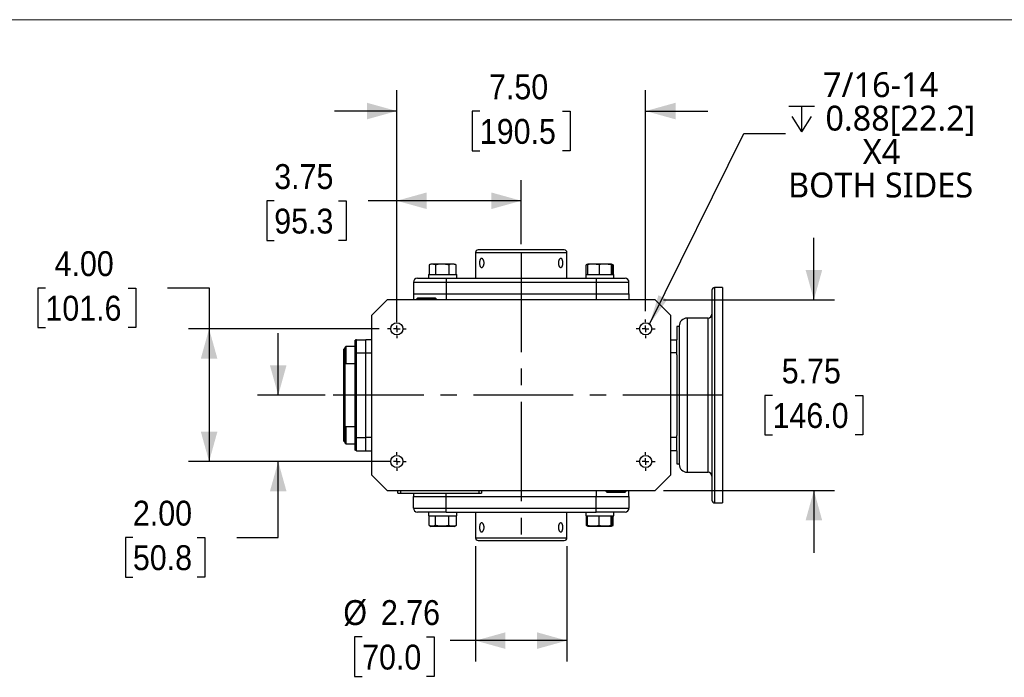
# Model space of a CAD drawing. Header units: inches. Extents: x 0 to 17, y 0 to 11.
# Tile 3 of 7: x 5 to 10.9, y 7 to 11. Entities that reach past the tile are written whole.
import ezdxf

# ---------------------------------------------------------------- set-up
doc = ezdxf.new("R2010")
doc.units = ezdxf.units.IN
doc.header["$MEASUREMENT"] = 0
doc.linetypes.add('SLD-Center', pattern=[0.75, 0.6, -0.05, 0.05, -0.05])
doc.linetypes.add('SLD-Solid', pattern=[0])
doc.layers.add('CENTER', color=40, linetype='SLD-Center')
doc.layers.add('SLD-DEFPOINTS', color=7, linetype='Continuous')
doc.layers.add('DIMENSIONS', color=140, linetype='SLD-Solid', lineweight=25)
doc.layers.add('TEXT', color=140, linetype='SLD-Solid', lineweight=25)
doc.styles.add('SLDTEXTSTYLE0', font='GOTHIC.TTF', dxfattribs={"width": 0.913})
doc.styles.add('SLDTEXTSTYLE1', font='SEGOEUI.TTF')
doc.styles.get("Standard").update_dxf_attribs({"font": 'GOTHIC.TTF'})
doc.dimstyles.new('SLDDIMSTYLE0', dxfattribs={"dimtxt": 0.15, "dimasz": 0.18, "dimexe": 0, "dimexo": 0.0625, "dimgap": 0.0375, "dimtad": 0, "dimtih": 1, "dimtoh": 1, "dimlfac": 5, "dimrnd": 1e-09, "dimzin": 12, "dimdsep": 46, "dimtxsty": 'SLDTEXTSTYLE0', "dimsah": 1, "dimcen": 0.09, "dimadec": 0, "dimazin": 3, "dimtfac": 1, "dimtofl": 0, "dimtmove": 0, "dimatfit": 3, "dimfxl": 0, "dimfrac": 2, "dimtolj": 1, "dimtzin": 12, "dimarcsym": 0})
doc.dimstyles.new('SLDDIMSTYLE1', dxfattribs={"dimtxt": 0.15, "dimasz": 0.18, "dimexe": 0, "dimexo": 0.0625, "dimgap": 0.0375, "dimtad": 0, "dimtih": 1, "dimtoh": 1, "dimlfac": 5, "dimrnd": 1e-09, "dimzin": 12, "dimdsep": 46, "dimtxsty": 'SLDTEXTSTYLE0', "dimsah": 1, "dimcen": 0.09, "dimadec": 0, "dimazin": 3, "dimtfac": 1, "dimtmove": 0, "dimatfit": 0, "dimfxl": 0, "dimfrac": 2, "dimtolj": 1, "dimtzin": 12, "dimarcsym": 0})
doc.dimstyles.new('SLDDIMSTYLE2', dxfattribs={"dimtxt": 0.15, "dimasz": 0.18, "dimexe": 0, "dimexo": 0.0625, "dimgap": 0.0375, "dimtad": 0, "dimtih": 1, "dimtoh": 1, "dimlfac": 5, "dimrnd": 1e-09, "dimzin": 4, "dimdsep": 46, "dimtxsty": 'SLDTEXTSTYLE0', "dimsah": 1, "dimcen": 0.09, "dimadec": 0, "dimazin": 1, "dimtfac": 1, "dimtofl": 0, "dimtmove": 0, "dimatfit": 3, "dimfxl": 0, "dimfrac": 2, "dimtolj": 1, "dimtzin": 12, "dimarcsym": 0})
doc.dimstyles.new('SLDDIMSTYLE7', dxfattribs={"dimtxt": 0.18, "dimasz": 0.18, "dimexe": 0, "dimexo": 0.0625, "dimgap": 0, "dimtad": 0, "dimtih": 1, "dimtoh": 1, "dimdec": 0, "dimrnd": 1e-09, "dimzin": 0, "dimdsep": 46, "dimtxsty": 'Standard', "dimsah": 1, "dimcen": 0.09, "dimadec": 0, "dimazin": 0, "dimtfac": 0.18, "dimtdec": 0, "dimtofl": 0, "dimtmove": 0, "dimatfit": 3, "dimfxl": 0, "dimfrac": 2, "dimtolj": 1, "dimtzin": 0, "dimarcsym": 0})
doc.dimstyles.new('SLDDIMSTYLE8', dxfattribs={"dimtxt": 0.15, "dimasz": 0.18, "dimexe": 0, "dimexo": 0.0625, "dimgap": 0.0375, "dimtad": 0, "dimtih": 1, "dimtoh": 1, "dimlfac": 5, "dimrnd": 1e-09, "dimzin": 4, "dimdsep": 46, "dimtxsty": 'SLDTEXTSTYLE0', "dimsah": 1, "dimcen": 0.09, "dimadec": 0, "dimazin": 1, "dimtfac": 1, "dimtmove": 0, "dimatfit": 0, "dimfxl": 0, "dimfrac": 2, "dimtolj": 1, "dimtzin": 12, "dimarcsym": 0})

# ---------------------------------------------------------------- blocks, each defined once
blk = doc.blocks.new('Block2')
at = {"color": 7, "linetype": 'SLD-Solid', "lineweight": 18}
blk.add_line((17, 11), (0, 11), dxfattribs=at)
blk = doc.blocks.new('_D_11')
at = {"layer": 'DIMENSIONS'}
for p, q in [((6.5569, 8.7356), (6.5569, 9.1106)), ((6.839, 8.7356), (6.4319, 8.7356)), ((7.2215, 8.3356), (6.4319, 8.3356)), ((6.5569, 7.8783), (6.5569, 8.3356)), ((5.6811, 7.8772), (5.6354, 7.8772)), ((5.6354, 7.8772), (5.6354, 7.6391)), ((6.069, 7.8772), (6.1147, 7.8772)), ((6.1147, 7.8772), (6.1147, 7.6391)), ((6.3069, 7.8783), (6.5569, 7.8783)), ((5.6354, 7.6391), (5.6811, 7.6391)), ((6.1147, 7.6391), (6.069, 7.6391))]:
    blk.add_line(p, q, dxfattribs=at)
for points in [[(6.5569, 8.7356), (6.6069, 8.9156), (6.5069, 8.9156)], [(6.5569, 8.3356), (6.5069, 8.1556), (6.6069, 8.1556)]]:
    blk.add_solid(points, dxfattribs=at)
at = {"layer": 'DIMENSIONS', "char_height": 0.15, "attachment_point": 1, "style": 'SLDTEXTSTYLE0'}
for s, insert in [('2.00', (5.6811, 8.0992)), ('50.8', (5.6811, 7.8307))]:
    blk.add_mtext(s, dxfattribs=dict(at, insert=insert))
blk = doc.blocks.new('_D_12')
at = {"layer": 'DIMENSIONS'}
for p, q in [((7.2715, 9.1856), (7.2715, 10.033)), ((8.0215, 9.6459), (8.0215, 10.033)), ((6.533, 9.9069), (6.4873, 9.9069)), ((6.4873, 9.9069), (6.4873, 9.6688)), ((6.9209, 9.9069), (6.9667, 9.9069)), ((6.9667, 9.9069), (6.9667, 9.6688)), ((7.2715, 9.908), (7.0981, 9.908)), ((8.0215, 9.908), (7.2715, 9.908)), ((6.4873, 9.6688), (6.533, 9.6688)), ((6.9667, 9.6688), (6.9209, 9.6688))]:
    blk.add_line(p, q, dxfattribs=at)
for points in [[(7.2715, 9.908), (7.4515, 9.858), (7.4515, 9.958)], [(8.0215, 9.908), (7.8415, 9.958), (7.8415, 9.858)]]:
    blk.add_solid(points, dxfattribs=at)
at = {"layer": 'DIMENSIONS', "char_height": 0.15, "attachment_point": 1, "style": 'SLDTEXTSTYLE0'}
for s, insert in [('3.75', (6.533, 10.1289)), ('95.3', (6.533, 9.8604))]:
    blk.add_mtext(s, dxfattribs=dict(at, insert=insert))
blk = doc.blocks.new('_D_13')
at = {"layer": 'DIMENSIONS'}
for p, q in [((7.7459, 7.8254), (7.7459, 7.1306)), ((8.2971, 7.8254), (8.2971, 7.1306)), ((7.0627, 7.2776), (7.017, 7.2776)), ((7.017, 7.2776), (7.017, 7.0395)), ((7.4506, 7.2776), (7.4963, 7.2776)), ((7.4963, 7.2776), (7.4963, 7.0395)), ((7.7459, 7.2556), (7.5941, 7.2556)), ((8.2971, 7.2556), (7.7459, 7.2556)), ((7.017, 7.0395), (7.0627, 7.0395)), ((7.4963, 7.0395), (7.4506, 7.0395))]:
    blk.add_line(p, q, dxfattribs=at)
for points in [[(7.7459, 7.2556), (7.9259, 7.2056), (7.9259, 7.3056)], [(8.2971, 7.2556), (8.1171, 7.3056), (8.1171, 7.2056)]]:
    blk.add_solid(points, dxfattribs=at)
at = {"layer": 'DIMENSIONS', "char_height": 0.15, "attachment_point": 1, "style": 'SLDTEXTSTYLE0'}
for s, insert in [('%%c', (6.9496, 7.4997)), ('2.76', (7.1758, 7.4997)), ('70.0', (7.0627, 7.2311))]:
    blk.add_mtext(s, dxfattribs=dict(at, insert=insert))
blk = doc.blocks.new('_D_14')
at = {"layer": 'DIMENSIONS'}
for p, q in [((5.1537, 9.3817), (5.108, 9.3817)), ((5.108, 9.3817), (5.108, 9.1436)), ((5.6524, 9.3817), (5.6981, 9.3817)), ((5.6981, 9.3817), (5.6981, 9.1436)), ((5.8903, 9.3829), (6.1403, 9.3829)), ((6.1403, 9.3829), (6.1403, 9.1356)), ((5.108, 9.1436), (5.1537, 9.1436)), ((5.6981, 9.1436), (5.6524, 9.1436)), ((7.1647, 9.1356), (6.0153, 9.1356)), ((6.1403, 9.1356), (6.1403, 8.3356)), ((7.1647, 8.3356), (6.0153, 8.3356))]:
    blk.add_line(p, q, dxfattribs=at)
for points in [[(6.1403, 9.1356), (6.0903, 8.9556), (6.1903, 8.9556)], [(6.1403, 8.3356), (6.1903, 8.5156), (6.0903, 8.5156)]]:
    blk.add_solid(points, dxfattribs=at)
at = {"layer": 'DIMENSIONS', "char_height": 0.15, "attachment_point": 1, "style": 'SLDTEXTSTYLE0'}
for s, insert in [('4.00', (5.2091, 9.6038)), ('101.6', (5.1537, 9.3352))]:
    blk.add_mtext(s, dxfattribs=dict(at, insert=insert))
blk = doc.blocks.new('_D_15')
at = {"layer": 'DIMENSIONS'}
for p, q in [((7.2715, 9.2424), (7.2715, 10.574)), ((8.7715, 9.2424), (8.7715, 10.574)), ((7.2715, 10.449), (6.8965, 10.449)), ((7.7721, 10.4478), (7.7264, 10.4478)), ((7.7264, 10.4478), (7.7264, 10.2097)), ((8.2709, 10.4478), (8.3166, 10.4478)), ((8.3166, 10.4478), (8.3166, 10.2097)), ((8.7715, 10.449), (9.1465, 10.449)), ((7.7264, 10.2097), (7.7721, 10.2097)), ((8.3166, 10.2097), (8.2709, 10.2097))]:
    blk.add_line(p, q, dxfattribs=at)
for points in [[(7.2715, 10.449), (7.0915, 10.499), (7.0915, 10.399)], [(8.7715, 10.449), (8.9515, 10.399), (8.9515, 10.499)]]:
    blk.add_solid(points, dxfattribs=at)
at = {"layer": 'DIMENSIONS', "char_height": 0.15, "attachment_point": 1, "style": 'SLDTEXTSTYLE0'}
for s, insert in [('7.50', (7.8275, 10.6699)), ('190.5', (7.7721, 10.4013))]:
    blk.add_mtext(s, dxfattribs=dict(at, insert=insert))
blk = doc.blocks.new('_D_16')
at = {"layer": 'DIMENSIONS'}
for p, q in [((9.7856, 9.3104), (9.7856, 9.6854)), ((8.8786, 9.3104), (9.9106, 9.3104)), ((9.5362, 8.7345), (9.4905, 8.7345)), ((9.4905, 8.7345), (9.4905, 8.4964)), ((10.035, 8.7345), (10.0807, 8.7345)), ((10.0807, 8.7345), (10.0807, 8.4964)), ((9.4905, 8.4964), (9.5362, 8.4964)), ((10.0807, 8.4964), (10.035, 8.4964)), ((8.8786, 8.1608), (9.9106, 8.1608)), ((9.7856, 8.1608), (9.7856, 7.7858))]:
    blk.add_line(p, q, dxfattribs=at)
for points in [[(9.7856, 9.3104), (9.8356, 9.4904), (9.7356, 9.4904)], [(9.7856, 8.1608), (9.7356, 7.9808), (9.8356, 7.9808)]]:
    blk.add_solid(points, dxfattribs=at)
at = {"layer": 'DIMENSIONS', "char_height": 0.15, "attachment_point": 1, "style": 'SLDTEXTSTYLE0'}
for s, insert in [('5.75', (9.5917, 8.9566)), ('146.0', (9.5362, 8.688))]:
    blk.add_mtext(s, dxfattribs=dict(at, insert=insert))
blk = doc.blocks.new('SW_SYMBOL_HOLE_DEPTH')
at = {"layer": 'DIMENSIONS', "color": 0}
for p, q in [((0, 34.4), (31.5, 34.4)), ((15.7, 34.4), (15.7, 3)), ((3.9, 21.9), (15.7, 3)), ((27.6, 21.9), (15.7, 3))]:
    blk.add_line(p, q, dxfattribs=at)
blk = doc.blocks.new('SW_NOTE_2')
at = {"layer": 'TEXT', "color": 0, "xscale": 0.004911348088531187, "yscale": 0.004911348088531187, "zscale": 0.004911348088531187}
blk.add_blockref('SW_SYMBOL_HOLE_DEPTH', (0.0199, -0.004), dxfattribs=at)
at = {"layer": 'TEXT', "color": 0, "char_height": 0.15, "attachment_point": 2, "style": 'SLDTEXTSTYLE1'}
for s, insert in [('7/16-14', (0.5733, 0.3694)), ('0.88[22.2]', (0.693, 0.1677)), ('X4', (0.5792, -0.034)), ('BOTH SIDES', (0.5736, -0.2356))]:
    blk.add_mtext(s, dxfattribs=dict(at, insert=insert))
blk = doc.blocks.new('SW_CENTERMARKSYMBOL_6')
at = {"layer": 'CENTER', "color": 0}
for p, q in [((-0.04, 0), (-0.0568, 0)), ((0, 0), (-0.02, 0)), ((0, 0.04), (0, 0.0568)), ((0, 0), (0, 0.02)), ((0, 0), (0, -0.02)), ((0, 0), (0.02, 0)), ((0.04, 0), (0.0568, 0)), ((0, -0.04), (0, -0.0568))]:
    blk.add_line(p, q, dxfattribs=at)
blk = doc.blocks.new('SW_CENTERMARKSYMBOL_7')
at = {"layer": 'CENTER', "color": 0}
for p, q in [((-0.04, 0), (-0.0568, 0)), ((0, 0), (-0.02, 0)), ((0, 0.04), (0, 0.0568)), ((0, 0), (0, 0.02)), ((0, 0), (0, -0.02)), ((0, 0), (0.02, 0)), ((0.04, 0), (0.0568, 0)), ((0, -0.04), (0, -0.0568))]:
    blk.add_line(p, q, dxfattribs=at)
blk = doc.blocks.new('SW_CENTERMARKSYMBOL_8')
at = {"layer": 'CENTER', "color": 0}
for p, q in [((-0.04, 0), (-0.0568, 0)), ((0, 0), (-0.02, 0)), ((0, 0.04), (0, 0.0568)), ((0, 0), (0, 0.02)), ((0, 0), (0, -0.02)), ((0, 0), (0.02, 0)), ((0.04, 0), (0.0568, 0)), ((0, -0.04), (0, -0.0568))]:
    blk.add_line(p, q, dxfattribs=at)
blk = doc.blocks.new('SW_CENTERMARKSYMBOL_9')
at = {"layer": 'CENTER', "color": 0}
for p, q in [((-0.04, 0), (-0.0568, 0)), ((0, 0), (-0.02, 0)), ((0, 0.04), (0, 0.0568)), ((0, 0), (0, 0.02)), ((0, 0), (0, -0.02)), ((0, 0), (0.02, 0)), ((0.04, 0), (0.0568, 0)), ((0, -0.04), (0, -0.0568))]:
    blk.add_line(p, q, dxfattribs=at)

msp = doc.modelspace()

# ---------------------------------------------------------------- linework, layer by layer
for p, q in [((7.7459, 9.5959), (7.7459, 9.4404)), ((7.7459, 9.5959), (8.2971, 9.5959)), ((8.2971, 9.4404), (8.2971, 9.5959)), ((7.4665, 9.5209), (7.4665, 9.464)), ((7.4786, 9.5266), (7.4685, 9.5219)), ((7.6179, 9.5266), (7.4786, 9.5266)), ((7.5039, 9.5209), (7.5039, 9.464)), ((7.5856, 9.5209), (7.5856, 9.464)), ((7.628, 9.5219), (7.6179, 9.5266)), ((7.6279, 9.5217), (7.63, 9.5209)), ((7.63, 9.464), (7.63, 9.5209)), ((8.413, 9.464), (8.413, 9.5209)), ((8.4236, 9.5259), (8.415, 9.5219)), ((8.422, 9.5209), (8.422, 9.464)), ((8.4251, 9.5266), (8.4236, 9.5259)), ((8.4947, 9.5266), (8.4251, 9.5266)), ((8.4907, 9.5209), (8.4907, 9.464)), ((8.5644, 9.5266), (8.4947, 9.5266)), ((8.5635, 9.5209), (8.5635, 9.464)), ((8.5659, 9.5259), (8.5644, 9.5266)), ((8.5745, 9.5219), (8.5659, 9.5259)), ((8.5765, 9.5209), (8.566, 9.524)), ((8.5675, 9.5209), (8.5675, 9.464)), ((8.5744, 9.5217), (8.5765, 9.5209)), ((8.5765, 9.5209), (8.5765, 9.464)), ((7.4636, 9.464), (7.4636, 9.4404)), ((7.4636, 9.464), (7.6329, 9.464)), ((7.5687, 9.4404), (7.5687, 9.4167)), ((7.5687, 9.4404), (8.4742, 9.4404)), ((7.6329, 9.4404), (7.6329, 9.464)), ((8.4101, 9.464), (8.4101, 9.4404)), ((8.4101, 9.464), (8.4947, 9.464)), ((8.4742, 9.4404), (8.4742, 9.4167)), ((8.4947, 9.464), (8.5794, 9.464)), ((8.5794, 9.4404), (8.5794, 9.464)), ((7.3719, 9.4167), (7.5687, 9.4167)), ((7.3719, 9.4167), (7.3719, 9.3459)), ((7.5687, 9.4167), (8.4742, 9.4167)), ((7.5687, 9.4167), (7.5687, 9.3459)), ((8.4742, 9.4167), (8.6711, 9.4167)), ((8.4742, 9.4167), (8.4742, 9.3459)), ((8.6711, 9.3459), (8.6711, 9.4167)), ((9.2341, 9.3853), (9.1868, 9.3853)), ((9.1868, 9.3853), (9.1868, 8.086)), ((9.2341, 9.3853), (9.2341, 8.086)), ((7.3719, 9.3459), (7.5687, 9.3459)), ((7.3719, 9.3459), (7.3719, 9.3104)), ((7.3955, 9.3202), (7.3879, 9.3125)), ((7.5057, 9.3202), (7.3955, 9.3202)), ((7.5134, 9.3125), (7.5057, 9.3202)), ((7.5687, 9.3459), (8.4742, 9.3459)), ((7.5687, 9.3459), (7.5687, 9.3104)), ((8.4742, 9.3459), (8.6711, 9.3459)), ((8.4742, 9.3459), (8.4742, 9.3104)), ((8.6711, 9.3459), (8.6711, 9.3104)), ((7.2144, 9.3104), (7.1199, 9.216)), ((8.8286, 9.3104), (7.2144, 9.3104)), ((7.3879, 9.3125), (7.3879, 9.3104)), ((7.5134, 9.3125), (7.3879, 9.3125)), ((7.5133, 9.3104), (7.5134, 9.3125)), ((8.9231, 9.216), (8.8286, 9.3104)), ((7.1199, 9.216), (7.1199, 8.2553)), ((8.9231, 8.2553), (8.9231, 9.216)), ((9.1475, 9.2002), (9.0215, 9.2002)), ((9.0215, 9.2002), (9.0215, 8.2711)), ((9.1475, 8.2711), (9.1475, 9.2002)), ((8.9742, 9.149), (8.9585, 9.149)), ((8.9585, 9.149), (8.9585, 9.0703)), ((8.9742, 9.153), (8.9742, 8.3183)), ((6.9636, 9.029), (6.9585, 9.0239)), ((6.9585, 9.0239), (6.9585, 8.9778)), ((7.0215, 9.029), (6.9636, 9.029)), ((6.9636, 9.029), (6.9636, 8.9778)), ((7.0215, 8.9915), (7.0215, 9.0682)), ((7.0294, 8.9915), (7.0294, 9.0703)), ((7.0294, 9.0703), (7.0845, 9.0703)), ((7.0845, 8.9915), (7.0845, 9.0703)), ((7.1199, 9.0703), (7.0845, 9.0703)), ((8.9231, 9.0703), (8.9585, 9.0703)), ((8.9585, 8.9915), (8.9585, 9.0703)), ((6.9585, 9.0191), (6.9506, 9.0112)), ((6.9506, 9.0112), (6.9506, 8.4601)), ((6.9585, 8.9778), (6.9585, 8.9318)), ((6.9636, 8.9778), (6.9636, 8.9267)), ((7.0215, 8.9915), (7.0294, 8.9915)), ((7.0215, 8.4797), (7.0215, 8.9915)), ((7.0294, 8.9915), (7.0845, 8.9915)), ((7.0294, 8.4797), (7.0294, 8.9915)), ((7.0845, 8.4797), (7.0845, 8.9915)), ((7.0845, 8.9915), (7.1199, 8.9915)), ((8.9585, 8.9915), (8.9231, 8.9915)), ((8.9585, 8.9783), (8.9585, 8.9915)), ((8.9585, 8.9783), (8.9585, 8.493)), ((6.9585, 8.9318), (6.9636, 8.9267)), ((6.9585, 8.9318), (6.9585, 8.5395)), ((6.9636, 8.9267), (7.0215, 8.9267)), ((9.1731, 8.8538), (9.1711, 8.8538)), ((9.1711, 8.6175), (9.1731, 8.6175)), ((6.9636, 8.5446), (6.9585, 8.5395)), ((6.9585, 8.5395), (6.9585, 8.4474)), ((7.0215, 8.5446), (6.9636, 8.5446)), ((6.9636, 8.5446), (6.9636, 8.4423)), ((8.9585, 8.4797), (8.9585, 8.493)), ((6.9506, 8.4601), (6.9585, 8.4522)), ((6.9585, 8.4474), (6.9636, 8.4423)), ((6.9636, 8.4423), (7.0215, 8.4423)), ((7.0215, 8.4031), (7.0215, 8.4797)), ((7.0215, 8.4797), (7.0294, 8.4797)), ((7.0294, 8.401), (7.0294, 8.4797)), ((7.0294, 8.4797), (7.0845, 8.4797)), ((7.0845, 8.401), (7.0845, 8.4797)), ((7.1199, 8.4797), (7.0845, 8.4797)), ((8.9585, 8.4797), (8.9231, 8.4797)), ((8.9585, 8.401), (8.9585, 8.4797)), ((7.0294, 8.401), (7.0845, 8.401)), ((7.0845, 8.401), (7.1199, 8.401)), ((8.9585, 8.401), (8.9231, 8.401)), ((8.9585, 8.401), (8.9585, 8.3223)), ((8.9585, 8.3223), (8.9742, 8.3223)), ((7.1199, 8.2553), (7.2144, 8.1608)), ((8.8286, 8.1608), (8.9231, 8.2553)), ((9.0215, 8.2711), (9.1475, 8.2711)), ((7.2144, 8.1608), (8.8286, 8.1608)), ((7.2774, 8.1451), (7.2774, 8.1608)), ((7.2774, 8.1451), (7.2931, 8.1451)), ((7.2931, 8.1608), (7.2931, 8.1451)), ((7.2931, 8.1451), (7.7656, 8.1451)), ((7.3719, 8.1451), (7.3719, 8.1254)), ((7.5687, 8.1254), (7.5687, 8.1451)), ((7.7656, 8.1608), (7.7656, 8.1451)), ((7.7656, 8.1451), (7.7813, 8.1451)), ((7.7813, 8.1608), (7.7813, 8.1451)), ((8.4742, 8.1608), (8.4742, 8.1254)), ((8.5297, 8.1608), (8.5296, 8.1588)), ((8.5296, 8.1588), (8.5372, 8.1511)), ((8.5296, 8.1588), (8.6503, 8.1588)), ((8.5372, 8.1511), (8.6475, 8.1511)), ((8.6475, 8.1511), (8.6551, 8.1588)), ((8.6503, 8.1588), (8.6551, 8.1588)), ((8.6551, 8.1588), (8.6551, 8.1608)), ((8.6711, 8.1254), (8.6711, 8.1608)), ((7.3719, 8.0545), (7.3719, 8.1254)), ((7.3719, 8.1254), (7.5687, 8.1254)), ((7.5687, 8.0545), (7.5687, 8.1254)), ((7.5687, 8.1254), (8.4742, 8.1254)), ((8.4742, 8.0545), (8.4742, 8.1254)), ((8.4742, 8.1254), (8.6711, 8.1254)), ((8.6711, 8.1254), (8.6711, 8.0545)), ((9.1868, 8.086), (9.2341, 8.086)), ((7.3719, 8.0545), (7.5687, 8.0545)), ((7.4636, 8.0309), (7.4636, 8.0073)), ((7.5687, 8.0309), (7.5687, 8.0545)), ((7.5687, 8.0545), (8.4742, 8.0545)), ((7.5687, 8.0309), (8.4742, 8.0309)), ((7.6329, 8.0073), (7.6329, 8.0309)), ((7.7459, 8.0309), (7.7459, 7.8754)), ((8.2971, 7.8754), (8.2971, 8.0309)), ((8.4101, 8.0309), (8.4101, 8.0073)), ((8.4742, 8.0309), (8.4742, 8.0545)), ((8.4742, 8.0545), (8.6711, 8.0545)), ((8.5794, 8.0073), (8.5794, 8.0309)), ((7.4636, 8.0073), (7.6329, 8.0073)), ((7.4665, 7.9504), (7.4665, 8.0073)), ((7.5039, 7.9504), (7.5039, 8.0073)), ((7.5856, 7.9504), (7.5856, 8.0073)), ((7.63, 8.0073), (7.63, 7.9504)), ((8.4101, 8.0073), (8.4947, 8.0073)), ((8.413, 8.0073), (8.413, 7.9504)), ((8.422, 7.9504), (8.422, 8.0073)), ((8.4907, 7.9504), (8.4907, 8.0073)), ((8.4947, 8.0073), (8.5794, 8.0073)), ((8.5635, 7.9504), (8.5635, 8.0073)), ((8.5675, 7.9504), (8.5675, 8.0073)), ((8.5765, 7.9504), (8.5765, 8.0073)), ((7.4685, 7.9494), (7.4786, 7.9447)), ((7.6179, 7.9447), (7.4786, 7.9447)), ((7.6179, 7.9447), (7.628, 7.9494)), ((7.6279, 7.9496), (7.63, 7.9504)), ((8.415, 7.9494), (8.4236, 7.9454)), ((8.4236, 7.9454), (8.4251, 7.9447)), ((8.4947, 7.9447), (8.4251, 7.9447)), ((8.5644, 7.9447), (8.4947, 7.9447)), ((8.5644, 7.9447), (8.5659, 7.9454)), ((8.5765, 7.9504), (8.5655, 7.9471)), ((8.566, 7.9455), (8.5745, 7.9494)), ((8.5744, 7.9496), (8.5765, 7.9504)), ((7.7459, 7.8754), (8.2971, 7.8754))]:
    msp.add_line(p, q)
for centre in [(7.2715, 9.1356), (8.7715, 9.1356), (7.2715, 8.3356), (8.7715, 8.3356)]:
    msp.add_circle(centre, 0.0368)
for centre, radius, start, end in [((7.7616, 9.5959), 0.0157, 90, 180), ((8.2813, 9.5959), 0.0157, 0, 90), ((7.3955, 9.4167), 0.0236, 90, 180), ((8.6475, 9.4167), 0.0236, 0, 90), ((9.1868, 9.3695), 0.0157, 90, 180), ((9.0215, 9.153), 0.0472, 90, 180), ((9.1475, 9.2238), 0.0236, 270, 0), ((7.0294, 9.0545), 0.0157, 90, 120), ((9.0215, 8.3183), 0.0472, 180, 270), ((9.1475, 8.2475), 0.0236, 0, 90), ((9.1868, 8.1018), 0.0157, 180, 270), ((7.3955, 8.0545), 0.0236, 180, 270), ((8.6475, 8.0545), 0.0236, 270, 0), ((7.7616, 7.8754), 0.0157, 180, 270), ((8.2813, 7.8754), 0.0157, 270, 0)]:
    msp.add_arc(centre, radius, start, end)
for points, knots in [([(8.2813, 9.6116), (8.2813, 9.6116), (8.254, 9.6116), (8.1565, 9.6116), (8.0904, 9.6116), (7.9526, 9.6116), (7.8865, 9.6116), (7.789, 9.6116), (7.7616, 9.6116), (7.7616, 9.6116)], [0, 0, 0, 0, 0.25, 0.25, 0.5, 0.5, 0.75, 0.75, 1, 1, 1, 1]), ([(7.7704, 9.5329), (7.7704, 9.5347), (7.7705, 9.5365), (7.7707, 9.5399), (7.771, 9.5417), (7.7715, 9.545), (7.7719, 9.5465), (7.7727, 9.5495), (7.7732, 9.5509), (7.7743, 9.5534), (7.7749, 9.5545), (7.7763, 9.5565), (7.777, 9.5573), (7.7785, 9.5587), (7.7794, 9.5592), (7.7811, 9.5599), (7.7819, 9.5601), (7.7837, 9.5601), (7.7846, 9.5599), (7.7864, 9.5592), (7.7873, 9.5587), (7.7891, 9.5573), (7.7899, 9.5565), (7.7915, 9.5545), (7.7923, 9.5534), (7.7937, 9.5509), (7.7944, 9.5495), (7.7955, 9.5465), (7.796, 9.545), (7.7968, 9.5417), (7.7971, 9.54), (7.7975, 9.5365), (7.7976, 9.5347), (7.7976, 9.5311), (7.7975, 9.5293), (7.7971, 9.5258), (7.7968, 9.5241), (7.796, 9.5208), (7.7955, 9.5193), (7.7944, 9.5163), (7.7937, 9.5149), (7.7923, 9.5124), (7.7916, 9.5113), (7.7899, 9.5093), (7.7891, 9.5084), (7.7873, 9.5071), (7.7864, 9.5066), (7.7846, 9.5059), (7.7837, 9.5057), (7.7819, 9.5057), (7.7811, 9.5059), (7.7794, 9.5066), (7.7786, 9.5071), (7.777, 9.5084), (7.7763, 9.5093), (7.775, 9.5112), (7.7743, 9.5124), (7.7732, 9.5149), (7.7727, 9.5163), (7.7719, 9.5192), (7.7715, 9.5208), (7.771, 9.5241), (7.7707, 9.5258), (7.7705, 9.5293), (7.7704, 9.5311), (7.7704, 9.5329)], [0, 0, 0, 0, 0.03125, 0.03125, 0.0625, 0.0625, 0.09375, 0.09375, 0.125, 0.125, 0.15625, 0.15625, 0.1875, 0.1875, 0.21875, 0.21875, 0.25, 0.25, 0.28125, 0.28125, 0.3125, 0.3125, 0.34375, 0.34375, 0.375, 0.375, 0.40625, 0.40625, 0.4375, 0.4375, 0.46875, 0.46875, 0.5, 0.5, 0.53125, 0.53125, 0.5625, 0.5625, 0.59375, 0.59375, 0.625, 0.625, 0.65625, 0.65625, 0.6875, 0.6875, 0.71875, 0.71875, 0.75, 0.75, 0.78125, 0.78125, 0.8125, 0.8125, 0.84375, 0.84375, 0.875, 0.875, 0.90625, 0.90625, 0.9375, 0.9375, 0.96875, 0.96875, 1, 1, 1, 1]), ([(8.2454, 9.5329), (8.2454, 9.5347), (8.2455, 9.5365), (8.2459, 9.5399), (8.2462, 9.5417), (8.247, 9.545), (8.2475, 9.5465), (8.2486, 9.5495), (8.2493, 9.5509), (8.2507, 9.5534), (8.2514, 9.5545), (8.253, 9.5565), (8.2539, 9.5573), (8.2556, 9.5587), (8.2565, 9.5592), (8.2584, 9.5599), (8.2593, 9.5601), (8.261, 9.5601), (8.2619, 9.5599), (8.2636, 9.5592), (8.2644, 9.5587), (8.2659, 9.5573), (8.2667, 9.5565), (8.268, 9.5545), (8.2686, 9.5534), (8.2697, 9.5509), (8.2702, 9.5495), (8.2711, 9.5465), (8.2714, 9.545), (8.272, 9.5417), (8.2722, 9.54), (8.2725, 9.5365), (8.2726, 9.5347), (8.2726, 9.5311), (8.2725, 9.5293), (8.2722, 9.5258), (8.272, 9.5241), (8.2714, 9.5208), (8.2711, 9.5193), (8.2702, 9.5163), (8.2697, 9.5149), (8.2686, 9.5124), (8.268, 9.5113), (8.2667, 9.5093), (8.266, 9.5084), (8.2644, 9.5071), (8.2636, 9.5066), (8.2619, 9.5059), (8.2611, 9.5057), (8.2593, 9.5057), (8.2584, 9.5059), (8.2566, 9.5066), (8.2557, 9.5071), (8.2539, 9.5084), (8.2531, 9.5093), (8.2514, 9.5112), (8.2507, 9.5124), (8.2493, 9.5149), (8.2486, 9.5163), (8.2475, 9.5192), (8.247, 9.5208), (8.2462, 9.5241), (8.2459, 9.5258), (8.2455, 9.5293), (8.2454, 9.5311), (8.2454, 9.5329)], [0, 0, 0, 0, 0.03125, 0.03125, 0.0625, 0.0625, 0.09375, 0.09375, 0.125, 0.125, 0.15625, 0.15625, 0.1875, 0.1875, 0.21875, 0.21875, 0.25, 0.25, 0.28125, 0.28125, 0.3125, 0.3125, 0.34375, 0.34375, 0.375, 0.375, 0.40625, 0.40625, 0.4375, 0.4375, 0.46875, 0.46875, 0.5, 0.5, 0.53125, 0.53125, 0.5625, 0.5625, 0.59375, 0.59375, 0.625, 0.625, 0.65625, 0.65625, 0.6875, 0.6875, 0.71875, 0.71875, 0.75, 0.75, 0.78125, 0.78125, 0.8125, 0.8125, 0.84375, 0.84375, 0.875, 0.875, 0.90625, 0.90625, 0.9375, 0.9375, 0.96875, 0.96875, 1, 1, 1, 1]), ([(7.5039, 9.5209), (7.5008, 9.5225), (7.4977, 9.5238), (7.4915, 9.5255), (7.4884, 9.526), (7.4821, 9.526), (7.479, 9.5256), (7.4727, 9.5238), (7.4696, 9.5225), (7.4665, 9.5209)], [0, 0, 0, 0, 0.25, 0.25, 0.5, 0.5, 0.75, 0.75, 1, 1, 1, 1]), ([(7.5856, 9.5209), (7.5789, 9.5225), (7.5721, 9.5238), (7.5586, 9.5255), (7.5518, 9.526), (7.5381, 9.526), (7.5312, 9.5256), (7.5175, 9.5238), (7.5107, 9.5225), (7.5039, 9.5209)], [0, 0, 0, 0, 0.25, 0.25, 0.5, 0.5, 0.75, 0.75, 1, 1, 1, 1]), ([(7.63, 9.5209), (7.6263, 9.5225), (7.6226, 9.5238), (7.6153, 9.5255), (7.6116, 9.526), (7.6042, 9.526), (7.6004, 9.5256), (7.593, 9.5238), (7.5893, 9.5225), (7.5856, 9.5209)], [0, 0, 0, 0, 0.25, 0.25, 0.5, 0.5, 0.75, 0.75, 1, 1, 1, 1]), ([(8.4237, 9.5249), (8.4235, 9.5249), (8.4198, 9.5247), (8.4163, 9.5228), (8.413, 9.5209)], [0, 0, 0, 0, 0.061587, 1, 1, 1, 1]), ([(8.4907, 9.5209), (8.4851, 9.5225), (8.4794, 9.5238), (8.468, 9.5255), (8.4623, 9.526), (8.4508, 9.526), (8.445, 9.5256), (8.4334, 9.5238), (8.4277, 9.5225), (8.422, 9.5209)], [0, 0, 0, 0, 0.25, 0.25, 0.5, 0.5, 0.75, 0.75, 1, 1, 1, 1]), ([(8.422, 9.5209), (8.4224, 9.5232), (8.423, 9.5261), (8.4237, 9.5255), (8.4238, 9.5254)], [0, 0, 0, 0, 0.786202, 1, 1, 1, 1]), ([(8.5635, 9.5209), (8.5575, 9.5225), (8.5515, 9.5238), (8.5394, 9.5255), (8.5334, 9.526), (8.5212, 9.526), (8.5151, 9.5256), (8.5028, 9.5238), (8.4968, 9.5225), (8.4907, 9.5209)], [0, 0, 0, 0, 0.25, 0.25, 0.5, 0.5, 0.75, 0.75, 1, 1, 1, 1]), ([(8.5675, 9.5209), (8.5672, 9.5225), (8.5669, 9.5238), (8.5662, 9.5255), (8.5659, 9.526), (8.5652, 9.526), (8.5649, 9.5256), (8.5642, 9.5238), (8.5639, 9.5225), (8.5635, 9.5209)], [0, 0, 0, 0, 0.25, 0.25, 0.5, 0.5, 0.75, 0.75, 1, 1, 1, 1]), ([(7.3955, 9.4404), (7.3955, 9.4404), (7.3955, 9.4404), (7.3956, 9.4404), (7.3958, 9.4404), (7.3961, 9.4404), (7.3964, 9.4404), (7.3968, 9.4404), (7.3972, 9.4404), (7.3978, 9.4404), (7.3991, 9.4404), (7.402, 9.4404), (7.4075, 9.4404), (7.4147, 9.4404), (7.4236, 9.4404), (7.434, 9.4404), (7.446, 9.4404), (7.4593, 9.4404), (7.4737, 9.4404), (7.4889, 9.4404), (7.5046, 9.4404), (7.5208, 9.4404), (7.5338, 9.4404), (7.5435, 9.4404), (7.5497, 9.4404), (7.5561, 9.4404), (7.5624, 9.4404), (7.5666, 9.4404), (7.5687, 9.4404)], [0, 0, 0, 0, 0.012971, 0.025923, 0.038863, 0.051795, 0.064724, 0.077657, 0.090598, 0.103553, 0.116527, 0.17826, 0.240008, 0.304315, 0.368637, 0.434312, 0.500002, 0.565677, 0.631368, 0.695674, 0.759996, 0.821729, 0.883478, 0.906811, 0.930099, 0.953372, 0.976662, 1, 1, 1, 1]), ([(8.4742, 9.4404), (8.4754, 9.4404), (8.4778, 9.4404), (8.4813, 9.4404), (8.4848, 9.4404), (8.4883, 9.4404), (8.4918, 9.4404), (8.4953, 9.4404), (8.4988, 9.4404), (8.5023, 9.4404), (8.5101, 9.4404), (8.5222, 9.4404), (8.5383, 9.4404), (8.5541, 9.4404), (8.5693, 9.4404), (8.5837, 9.4404), (8.5969, 9.4404), (8.6089, 9.4404), (8.6194, 9.4404), (8.6283, 9.4404), (8.6355, 9.4404), (8.641, 9.4404), (8.644, 9.4404), (8.6457, 9.4404), (8.6465, 9.4404), (8.647, 9.4404), (8.6474, 9.4404), (8.6474, 9.4404), (8.6475, 9.4404)], [0, 0, 0, 0, 0.012971, 0.025923, 0.038863, 0.051795, 0.064724, 0.077657, 0.090598, 0.103553, 0.116527, 0.17826, 0.240008, 0.304315, 0.368637, 0.434312, 0.500002, 0.565677, 0.631368, 0.695674, 0.759996, 0.821729, 0.883478, 0.906811, 0.930099, 0.953372, 0.976662, 1, 1, 1, 1]), ([(9.1711, 9.3695), (9.1711, 9.3695), (9.1711, 9.3027), (9.1711, 9.065), (9.1711, 8.9037), (9.1711, 8.5675), (9.1711, 8.4063), (9.1711, 8.1686), (9.1711, 8.1018), (9.1711, 8.1018)], [0, 0, 0, 0, 0.25, 0.25, 0.5, 0.5, 0.75, 0.75, 1, 1, 1, 1]), ([(7.5687, 8.0309), (7.5228, 8.0309), (7.4787, 8.0309), (7.4138, 8.0309), (7.3955, 8.0309), (7.3955, 8.0309)], [0, 0, 0, 0, 0.5, 0.5, 1, 1, 1, 1]), ([(8.6475, 8.0309), (8.6475, 8.0309), (8.6292, 8.0309), (8.5642, 8.0309), (8.5202, 8.0309), (8.4742, 8.0309)], [0, 0, 0, 0, 0.5, 0.5, 1, 1, 1, 1]), ([(7.7704, 7.9384), (7.7704, 7.9402), (7.7705, 7.942), (7.7707, 7.9454), (7.771, 7.9472), (7.7715, 7.9505), (7.7719, 7.952), (7.7727, 7.955), (7.7732, 7.9564), (7.7743, 7.9589), (7.7749, 7.96), (7.7763, 7.962), (7.777, 7.9628), (7.7785, 7.9642), (7.7794, 7.9647), (7.7811, 7.9654), (7.7819, 7.9656), (7.7837, 7.9656), (7.7846, 7.9654), (7.7864, 7.9647), (7.7873, 7.9642), (7.7891, 7.9629), (7.7899, 7.962), (7.7915, 7.96), (7.7923, 7.9589), (7.7937, 7.9564), (7.7944, 7.955), (7.7955, 7.9521), (7.796, 7.9505), (7.7968, 7.9472), (7.7971, 7.9455), (7.7975, 7.942), (7.7976, 7.9402), (7.7976, 7.9366), (7.7975, 7.9348), (7.7971, 7.9314), (7.7968, 7.9296), (7.796, 7.9263), (7.7955, 7.9248), (7.7944, 7.9218), (7.7937, 7.9204), (7.7923, 7.9179), (7.7916, 7.9168), (7.7899, 7.9148), (7.7891, 7.914), (7.7873, 7.9126), (7.7864, 7.9121), (7.7846, 7.9114), (7.7837, 7.9112), (7.7819, 7.9112), (7.7811, 7.9114), (7.7794, 7.9121), (7.7786, 7.9126), (7.777, 7.9139), (7.7763, 7.9148), (7.775, 7.9168), (7.7743, 7.9179), (7.7732, 7.9204), (7.7727, 7.9218), (7.7719, 7.9247), (7.7715, 7.9263), (7.771, 7.9296), (7.7707, 7.9313), (7.7705, 7.9348), (7.7704, 7.9366), (7.7704, 7.9384)], [0, 0, 0, 0, 0.03125, 0.03125, 0.0625, 0.0625, 0.09375, 0.09375, 0.125, 0.125, 0.15625, 0.15625, 0.1875, 0.1875, 0.21875, 0.21875, 0.25, 0.25, 0.28125, 0.28125, 0.3125, 0.3125, 0.34375, 0.34375, 0.375, 0.375, 0.40625, 0.40625, 0.4375, 0.4375, 0.46875, 0.46875, 0.5, 0.5, 0.53125, 0.53125, 0.5625, 0.5625, 0.59375, 0.59375, 0.625, 0.625, 0.65625, 0.65625, 0.6875, 0.6875, 0.71875, 0.71875, 0.75, 0.75, 0.78125, 0.78125, 0.8125, 0.8125, 0.84375, 0.84375, 0.875, 0.875, 0.90625, 0.90625, 0.9375, 0.9375, 0.96875, 0.96875, 1, 1, 1, 1]), ([(8.2454, 7.9384), (8.2454, 7.9402), (8.2455, 7.942), (8.2459, 7.9454), (8.2462, 7.9472), (8.247, 7.9505), (8.2475, 7.952), (8.2486, 7.955), (8.2493, 7.9564), (8.2507, 7.9589), (8.2514, 7.96), (8.253, 7.962), (8.2539, 7.9628), (8.2556, 7.9642), (8.2565, 7.9647), (8.2584, 7.9654), (8.2593, 7.9656), (8.261, 7.9656), (8.2619, 7.9654), (8.2636, 7.9647), (8.2644, 7.9642), (8.2659, 7.9629), (8.2667, 7.962), (8.268, 7.96), (8.2686, 7.9589), (8.2697, 7.9564), (8.2702, 7.955), (8.2711, 7.9521), (8.2714, 7.9505), (8.272, 7.9472), (8.2722, 7.9455), (8.2725, 7.942), (8.2726, 7.9402), (8.2726, 7.9366), (8.2725, 7.9348), (8.2722, 7.9314), (8.272, 7.9296), (8.2714, 7.9263), (8.2711, 7.9248), (8.2702, 7.9218), (8.2697, 7.9204), (8.2686, 7.9179), (8.268, 7.9168), (8.2667, 7.9148), (8.266, 7.914), (8.2644, 7.9126), (8.2636, 7.9121), (8.2619, 7.9114), (8.2611, 7.9112), (8.2593, 7.9112), (8.2584, 7.9114), (8.2566, 7.9121), (8.2557, 7.9126), (8.2539, 7.9139), (8.2531, 7.9148), (8.2514, 7.9168), (8.2507, 7.9179), (8.2493, 7.9204), (8.2486, 7.9218), (8.2475, 7.9247), (8.247, 7.9263), (8.2462, 7.9296), (8.2459, 7.9313), (8.2455, 7.9348), (8.2454, 7.9366), (8.2454, 7.9384)], [0, 0, 0, 0, 0.03125, 0.03125, 0.0625, 0.0625, 0.09375, 0.09375, 0.125, 0.125, 0.15625, 0.15625, 0.1875, 0.1875, 0.21875, 0.21875, 0.25, 0.25, 0.28125, 0.28125, 0.3125, 0.3125, 0.34375, 0.34375, 0.375, 0.375, 0.40625, 0.40625, 0.4375, 0.4375, 0.46875, 0.46875, 0.5, 0.5, 0.53125, 0.53125, 0.5625, 0.5625, 0.59375, 0.59375, 0.625, 0.625, 0.65625, 0.65625, 0.6875, 0.6875, 0.71875, 0.71875, 0.75, 0.75, 0.78125, 0.78125, 0.8125, 0.8125, 0.84375, 0.84375, 0.875, 0.875, 0.90625, 0.90625, 0.9375, 0.9375, 0.96875, 0.96875, 1, 1, 1, 1]), ([(7.5039, 7.9504), (7.4994, 7.9485), (7.4904, 7.9446), (7.4784, 7.9452), (7.4712, 7.9484), (7.4685, 7.9496)], [0, 0, 0, 0, 0.380979, 0.773495, 1, 1, 1, 1]), ([(7.5856, 7.9504), (7.5789, 7.9488), (7.5721, 7.9475), (7.5586, 7.9458), (7.5518, 7.9453), (7.5381, 7.9453), (7.5312, 7.9457), (7.5175, 7.9475), (7.5107, 7.9488), (7.5039, 7.9504)], [0, 0, 0, 0, 0.25, 0.25, 0.5, 0.5, 0.75, 0.75, 1, 1, 1, 1]), ([(7.63, 7.9504), (7.6263, 7.9488), (7.6226, 7.9475), (7.6153, 7.9458), (7.6116, 7.9453), (7.6042, 7.9453), (7.6004, 7.9457), (7.593, 7.9475), (7.5893, 7.9488), (7.5856, 7.9504)], [0, 0, 0, 0, 0.25, 0.25, 0.5, 0.5, 0.75, 0.75, 1, 1, 1, 1]), ([(8.4232, 7.9464), (8.4231, 7.9464), (8.4204, 7.9466), (8.4177, 7.9481), (8.4151, 7.9496)], [0, 0, 0, 0, 0.019696, 1, 1, 1, 1]), ([(8.4907, 7.9504), (8.4851, 7.9488), (8.4794, 7.9475), (8.468, 7.9458), (8.4623, 7.9453), (8.4508, 7.9453), (8.445, 7.9457), (8.4334, 7.9475), (8.4277, 7.9488), (8.422, 7.9504)], [0, 0, 0, 0, 0.25, 0.25, 0.5, 0.5, 0.75, 0.75, 1, 1, 1, 1]), ([(8.422, 7.9504), (8.4224, 7.9481), (8.423, 7.9452), (8.4237, 7.9458), (8.4238, 7.9459)], [0, 0, 0, 0, 0.786202, 1, 1, 1, 1]), ([(8.5635, 7.9504), (8.5575, 7.9488), (8.5515, 7.9475), (8.5394, 7.9458), (8.5334, 7.9453), (8.5212, 7.9453), (8.5151, 7.9457), (8.5028, 7.9475), (8.4968, 7.9488), (8.4907, 7.9504)], [0, 0, 0, 0, 0.25, 0.25, 0.5, 0.5, 0.75, 0.75, 1, 1, 1, 1]), ([(8.5675, 7.9504), (8.5672, 7.9488), (8.5669, 7.9475), (8.5662, 7.9458), (8.5659, 7.9453), (8.5652, 7.9453), (8.5649, 7.9457), (8.5642, 7.9475), (8.5639, 7.9488), (8.5635, 7.9504)], [0, 0, 0, 0, 0.25, 0.25, 0.5, 0.5, 0.75, 0.75, 1, 1, 1, 1]), ([(7.7616, 7.8597), (7.7616, 7.8597), (7.789, 7.8597), (7.8865, 7.8597), (7.9526, 7.8597), (8.0904, 7.8597), (8.1565, 7.8597), (8.254, 7.8597), (8.2813, 7.8597), (8.2813, 7.8597)], [0, 0, 0, 0, 0.25, 0.25, 0.5, 0.5, 0.75, 0.75, 1, 1, 1, 1])]:
    msp.add_open_spline(points, degree=3, knots=knots)
msp.add_open_spline([(7.0294, 8.401), (7.0266, 8.401), (7.0239, 8.4017), (7.0215, 8.4031)], degree=3)
at = {"layer": 'CENTER'}
for p, q in [((8.0215, 9.5959), (8.0215, 7.8754)), ((9.2341, 8.7356), (6.889, 8.7356))]:
    msp.add_line(p, q, dxfattribs=at)

# ---------------------------------------------------------------- block references
for name, p in [('SW_CENTERMARKSYMBOL_8', (7.2715, 9.1356)), ('SW_CENTERMARKSYMBOL_7', (8.7715, 9.1356)), ('SW_CENTERMARKSYMBOL_9', (7.2715, 8.3356)), ('SW_CENTERMARKSYMBOL_6', (8.7715, 8.3356))]:
    msp.add_blockref(name, p, dxfattribs=at)
at = {"layer": 'SLD-DEFPOINTS'}
msp.add_blockref('Block2', (0, 0), dxfattribs=at)
at = {"layer": 'TEXT'}
msp.add_blockref('SW_NOTE_2', (9.614, 10.3136), dxfattribs=at)

# ---------------------------------------------------------------- dimensions: what is measured, and where the dimension line sits
at = {"layer": 'DIMENSIONS'}
for base, p1, p2, dimstyle, picture, middle in [((8.7715, 10.449), (7.2715, 9.1924), (8.7715, 9.1924), 'SLDDIMSTYLE8', '_D_15', (8.0215, 10.449)), ((8.0215, 9.908), (7.2715, 9.1356), (8.0215, 9.5959), 'SLDDIMSTYLE0', '_D_12', (6.727, 9.908))]:
    dim = msp.add_linear_dim(base=base, p1=p1, p2=p2, dimstyle=dimstyle, dxfattribs=at)
    dim.commit()
    dim.dimension.update_dxf_attribs({"geometry": picture, "text_midpoint": middle, "dimtype": 160})
for base, p1, p2, dimstyle, picture, middle in [((9.7856, 8.1608), (8.8286, 9.3104), (8.8286, 8.1608), 'SLDDIMSTYLE1', '_D_16', (9.7856, 8.7356)), ((6.1403, 8.3356), (7.2147, 9.1356), (7.2147, 8.3356), 'SLDDIMSTYLE2', '_D_14', (6.1403, 9.3829)), ((6.5569, 8.7356), (7.2715, 8.3356), (6.889, 8.7356), 'SLDDIMSTYLE8', '_D_11', (6.5569, 7.8783))]:
    dim = msp.add_linear_dim(base=base, p1=p1, p2=p2, angle=90, dimstyle=dimstyle, dxfattribs=at)
    dim.commit()
    dim.dimension.update_dxf_attribs({"geometry": picture, "text_midpoint": middle, "dimtype": 160})
dim = msp.add_linear_dim(base=(8.2971, 7.2556), p1=(7.7459, 7.8754), p2=(8.2971, 7.8754), angle=0, text='%%c<>', dimstyle='SLDDIMSTYLE0', dxfattribs=at)
dim.commit()
dim.dimension.update_dxf_attribs({"geometry": '_D_13', "text_midpoint": (7.2567, 7.2556), "dimtype": 160})

# ---------------------------------------------------------------- leaders
at = {"layer": 'TEXT'}
msp.add_leader([(8.7952, 9.1638), (9.364, 10.3136), (9.614, 10.3136)], dimstyle='SLDDIMSTYLE7', dxfattribs=at)

doc.saveas('drawing.dxf')
